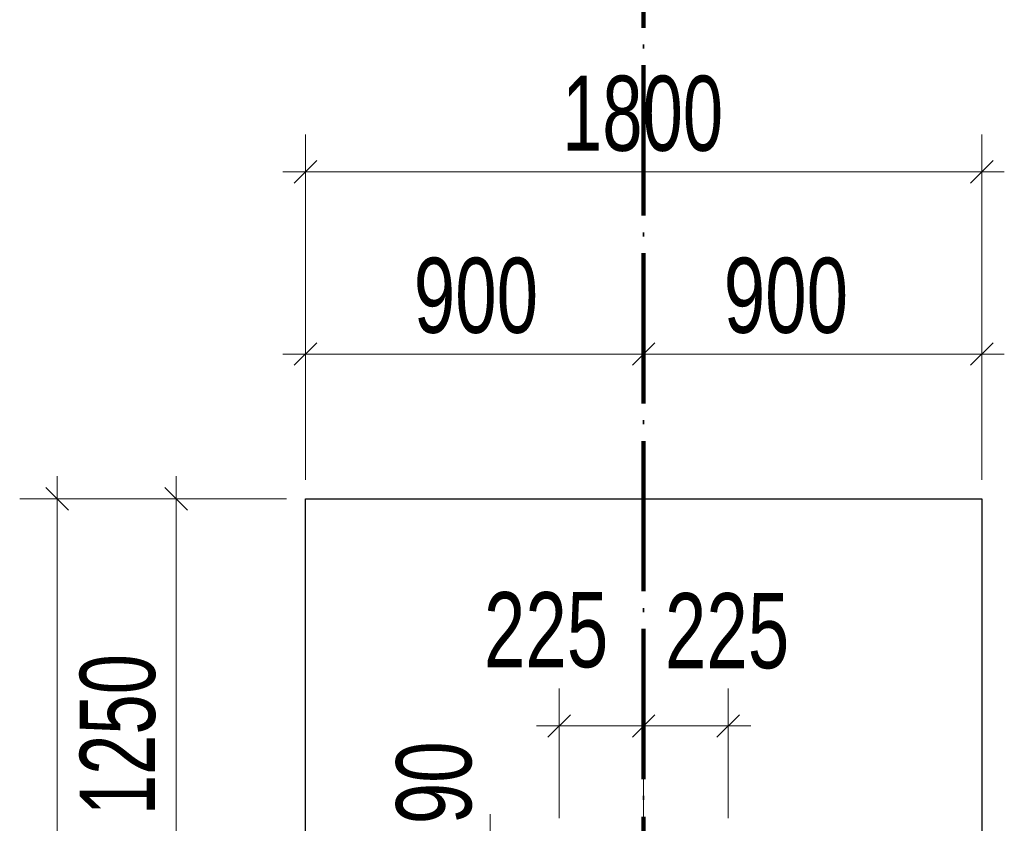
# Model space of a CAD drawing. Header units: millimetres. Extents: x 0 to 60000, y 0 to 29700.
# Tile 26 of 86: x 10259 to 12879, y 22161 to 24300. Entities that reach past the tile are written whole.
import ezdxf

# ---------------------------------------------------------------- set-up
doc = ezdxf.new("R2010")
doc.units = ezdxf.units.MM
doc.linetypes.add('STRICHPUNKT2_S11', pattern=[500, 400, -50, 0, -50])
doc.linetypes.add('STRICHPUNKT2_S5', pattern=[1100, 800, -100, 100, -100])
for name, color, linetype, lineweight in [('Ogólne', 7, 'Continuous', 25), ('Osie', 30, 'STRICHPUNKT2_S5', 18), ('Standard', 7, 'Continuous', 25)]:
    doc.layers.add(name, color=color, linetype=linetype, lineweight=lineweight)
doc.styles.add('ARIAL', font='ARIAL.TTF')

msp = doc.modelspace()

# ---------------------------------------------------------------- linework, layer by layer
at = {"layer": 'Ogólne', "color": 4, "linetype": 'Continuous', "lineweight": 13, "transparency": 33554687}
for p, q in [((11019, 23894.9), (11019, 23994.9)), ((12819, 23894.9), (12819, 23994.9)), ((10989, 23864.9), (11049, 23924.9)), ((12789, 23864.9), (12849, 23924.9)), ((11019, 23894.9), (10959, 23894.9)), ((11019, 23894.9), (11019, 23794.9)), ((11019, 23894.9), (11019, 23074.8)), ((12819, 23894.9), (12819, 23794.9)), ((12819, 23894.9), (12879, 23894.9)), ((11019, 23410.2), (11019, 23510.2)), ((11919, 23410.2), (11919, 23510.2)), ((12819, 23410.2), (12819, 23510.2)), ((10989, 23380.2), (11049, 23440.2)), ((11889, 23380.2), (11949, 23440.2)), ((12789, 23380.2), (12849, 23440.2)), ((11019, 23410.2), (10959, 23410.2)), ((11019, 23410.2), (11019, 23310.2)), ((11919, 23410.2), (11919, 23310.2)), ((11919, 23410.2), (12819, 23410.2)), ((12819, 23410.2), (12819, 23310.2)), ((12819, 23410.2), (12879, 23410.2)), ((10358.5, 23024.8), (10358.5, 23084.8)), ((10674.9, 23024.8), (10674.9, 23084.8)), ((10388.5, 22994.8), (10328.5, 23054.8)), ((10704.9, 22994.8), (10644.9, 23054.8)), ((10358.5, 23024.8), (10258.5, 23024.8)), ((10358.5, 23024.8), (10458.5, 23024.8)), ((10358.5, 23024.8), (10969, 23024.8)), ((10674.9, 23024.8), (10574.9, 23024.8)), ((10674.9, 23024.8), (10774.9, 23024.8)), ((10674.9, 23024.8), (10969, 23024.8)), ((10674.9, 21774.8), (10674.9, 23024.8)), ((11694, 22420), (11694, 22520)), ((11919, 22420), (11919, 22520)), ((12144, 22420), (12144, 22520)), ((11664, 22390), (11724, 22450)), ((11889, 22390), (11949, 22450)), ((12114, 22390), (12174, 22450)), ((11694, 22420), (11634, 22420)), ((11694, 22420), (11694, 22320)), ((11694, 22420), (11919, 22420)), ((11919, 22420), (11919, 22320)), ((11919, 22420), (12144, 22420)), ((12144, 22420), (12144, 22320)), ((12144, 22420), (12144, 22174.8)), ((12144, 22420), (12204, 22420)), ((11510.9, 22124.8), (11510.9, 22184.8))]:
    msp.add_line(p, q, dxfattribs=at)
for points in [[(11019, 23894.9), (11666.9, 23894.9), (11666.9, 23894.9), (12819, 23894.9)], [(12819, 23894.9), (12819, 23209.5), (12819, 23209.5), (12819, 23074.8)], [(11019, 23410.2), (11274.4, 23410.2), (11274.4, 23410.2), (11919, 23410.2)], [(10358.5, 20324.8), (10358.5, 21336.3), (10358.5, 21336.3), (10358.5, 23024.8)], [(11694, 22420), (11694, 22407.4), (11694, 22407.4), (11694, 22174.8)], [(11919, 22420), (11919, 22277.7), (11919, 22277.7), (11919, 22174.8)]]:
    msp.add_lwpolyline(points, dxfattribs=at)
at = {"layer": 'Osie', "color": 1, "linetype": 'STRICHPUNKT2_S11', "lineweight": 140, "transparency": 33554687}
msp.add_line((11919, 4274.8), (11919, 25274.8), dxfattribs=at)
at = {"layer": 'Standard', "color": 3, "linetype": 'Continuous', "lineweight": 25, "transparency": 33554687}
for p, q in [((11019, 21924.8), (11019, 23024.8)), ((11019, 23024.8), (12819, 23024.8)), ((12819, 23024.8), (12819, 21924.8))]:
    msp.add_line(p, q, dxfattribs=at)

# ---------------------------------------------------------------- texts
at = {"layer": 'Ogólne', "color": 3, "linetype": 'Continuous', "lineweight": 25, "transparency": 33554687, "char_height": 200, "attachment_point": 7, "style": 'ARIAL'}
for s, insert, width in [('\\W0.69;1800', (11701.8, 23948.3), 513.243), ('\\W0.71;900', (11307.3, 23463.6), 403.902), ('\\W0.71;900', (12132.3, 23463.6), 403.887), ('\\W0.71;225', (11494, 22573.4), 403.894), ('\\W0.71;225', (11975.7, 22570.8), 403.894)]:
    msp.add_mtext(s, dxfattribs=dict(at, insert=insert, width=width))
at = {"layer": 'Ogólne', "color": 3, "linetype": 'Continuous', "lineweight": 25, "transparency": 33554687, "char_height": 200, "attachment_point": 7, "rotation": 90, "style": 'ARIAL'}
for s, insert, width in [('\\W0.69;1250', (10621.4, 22182.6), 513.257), ('\\W0.71;90', (11463.3, 22158.4), 292.719)]:
    msp.add_mtext(s, dxfattribs=dict(at, insert=insert, width=width))

doc.saveas('drawing.dxf')
